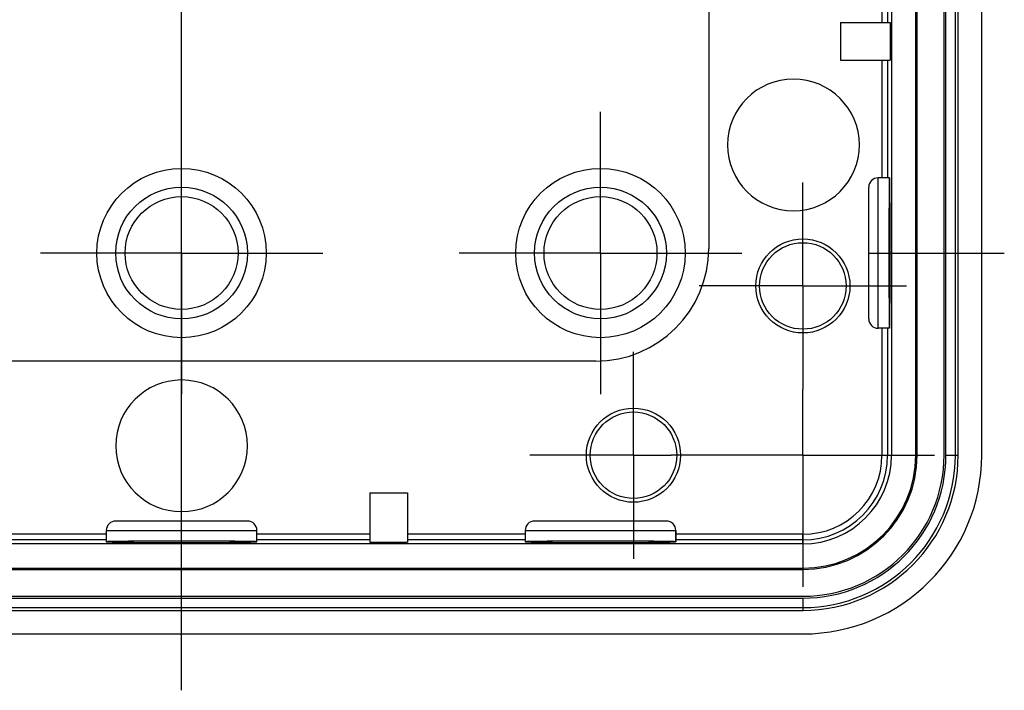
# Model space of a CAD drawing. Header units: millimetres. Extents: x -55 to 535, y -46 to 406.
# Tile 2 of 4: x -9 to 44, y -46 to -10. Entities that reach past the tile are written whole.
import ezdxf

# ---------------------------------------------------------------- set-up
doc = ezdxf.new("R2010")
doc.units = ezdxf.units.MM
for name, color, linetype in [('Shape1003', 7, 'CONTINUOUS'), ('Shape1004', 7, 'CONTINUOUS'), ('Shape1005', 7, 'CONTINUOUS'), ('Shape1006', 7, 'CONTINUOUS'), ('Shape1019', 7, 'CONTINUOUS'), ('Shape1020', 7, 'CONTINUOUS'), ('Shape1021', 7, 'CONTINUOUS'), ('Shape1022', 7, 'CONTINUOUS'), ('Shape1026', 7, 'CONTINUOUS'), ('Shape1027', 7, 'CONTINUOUS'), ('Shape1028', 7, 'CONTINUOUS'), ('Shape1029', 7, 'CONTINUOUS'), ('Shape1031', 7, 'CONTINUOUS'), ('Shape1046', 7, 'CONTINUOUS'), ('Shape1047', 7, 'CONTINUOUS'), ('Shape1050', 7, 'CONTINUOUS'), ('Shape1051', 7, 'CONTINUOUS'), ('Shape1052', 7, 'CONTINUOUS'), ('Shape1053', 7, 'CONTINUOUS'), ('Shape1056', 7, 'CONTINUOUS'), ('Shape1057', 7, 'CONTINUOUS'), ('Shape1058', 7, 'CONTINUOUS'), ('Shape1065', 7, 'CONTINUOUS'), ('Shape1087', 7, 'CONTINUOUS'), ('Shape1089', 7, 'CONTINUOUS'), ('Shape1101', 7, 'CONTINUOUS'), ('Shape1123', 7, 'CONTINUOUS'), ('Shape1124', 7, 'CONTINUOUS'), ('Shape1125', 7, 'CONTINUOUS'), ('Shape1146', 7, 'CONTINUOUS'), ('Shape1181', 7, 'CONTINUOUS'), ('Shape1183', 7, 'CONTINUOUS'), ('Shape1191', 7, 'CONTINUOUS'), ('Shape1195', 7, 'CONTINUOUS'), ('Shape1196', 7, 'CONTINUOUS'), ('Shape1219', 7, 'CONTINUOUS'), ('Shape1220', 7, 'CONTINUOUS'), ('Shape1227', 7, 'CONTINUOUS'), ('Shape1228', 7, 'CONTINUOUS'), ('Shape1259', 7, 'CONTINUOUS'), ('Shape1262', 7, 'CONTINUOUS'), ('Shape1263', 7, 'CONTINUOUS'), ('Shape1264', 7, 'CONTINUOUS'), ('Shape1265', 7, 'CONTINUOUS'), ('Shape1266', 7, 'CONTINUOUS'), ('Shape1267', 7, 'CONTINUOUS'), ('Shape1268', 7, 'CONTINUOUS'), ('Shape1271', 7, 'CONTINUOUS'), ('Shape1285', 7, 'CONTINUOUS'), ('Shape1286', 7, 'CONTINUOUS'), ('Shape1292', 7, 'CONTINUOUS'), ('Shape1293', 7, 'CONTINUOUS'), ('Shape1294', 7, 'CONTINUOUS'), ('Shape1298', 7, 'CONTINUOUS'), ('Shape1299', 7, 'CONTINUOUS'), ('Shape1300', 7, 'CONTINUOUS'), ('Shape1301', 7, 'CONTINUOUS'), ('Shape1303', 7, 'CONTINUOUS'), ('Shape1304', 7, 'CONTINUOUS'), ('Shape1305', 7, 'CONTINUOUS'), ('Shape1306', 7, 'CONTINUOUS'), ('Shape1307', 7, 'CONTINUOUS'), ('Shape1333', 7, 'CONTINUOUS'), ('Shape1334', 7, 'CONTINUOUS'), ('Shape1335', 7, 'CONTINUOUS'), ('Shape3438', 7, 'CONTINUOUS'), ('Shape3477', 7, 'CONTINUOUS'), ('Shape3478', 7, 'CONTINUOUS'), ('Shape3479', 7, 'CONTINUOUS'), ('Shape3480', 7, 'CONTINUOUS'), ('Shape3481', 7, 'CONTINUOUS'), ('Shape3482', 7, 'CONTINUOUS'), ('Shape3483', 7, 'CONTINUOUS'), ('Shape3484', 7, 'CONTINUOUS'), ('Shape3485', 7, 'CONTINUOUS'), ('Shape3486', 7, 'CONTINUOUS'), ('Shape3487', 7, 'CONTINUOUS'), ('Shape3488', 7, 'CONTINUOUS'), ('Shape3489', 7, 'CONTINUOUS'), ('Shape3492', 7, 'CONTINUOUS'), ('Shape3493', 7, 'CONTINUOUS'), ('Shape3494', 7, 'CONTINUOUS'), ('Shape3495', 7, 'CONTINUOUS'), ('Shape3496', 7, 'CONTINUOUS'), ('Shape3497', 7, 'CONTINUOUS'), ('Shape3498', 7, 'CONTINUOUS'), ('Shape3499', 7, 'CONTINUOUS'), ('Shape3500', 7, 'CONTINUOUS'), ('Shape3501', 7, 'CONTINUOUS'), ('Shape3502', 7, 'CONTINUOUS'), ('Shape3503', 7, 'CONTINUOUS'), ('Shape3504', 7, 'CONTINUOUS'), ('Shape3505', 7, 'CONTINUOUS'), ('Shape3506', 7, 'CONTINUOUS'), ('Shape3507', 7, 'CONTINUOUS'), ('Shape3512', 7, 'CONTINUOUS'), ('Shape6741', 7, 'CONTINUOUS'), ('Shape6744', 7, 'CONTINUOUS'), ('Shape6745', 7, 'CONTINUOUS'), ('Shape957', 7, 'CONTINUOUS'), ('Shape958', 7, 'CONTINUOUS'), ('Shape959', 7, 'CONTINUOUS'), ('Shape960', 7, 'CONTINUOUS'), ('Shape961', 7, 'CONTINUOUS'), ('Shape985', 7, 'CONTINUOUS'), ('Shape986', 7, 'CONTINUOUS'), ('Shape987', 7, 'CONTINUOUS'), ('Shape989', 7, 'CONTINUOUS'), ('Shape990', 7, 'CONTINUOUS'), ('Shape991', 7, 'CONTINUOUS'), ('Shape992', 7, 'CONTINUOUS'), ('Shape993', 7, 'CONTINUOUS'), ('Shape996', 7, 'CONTINUOUS'), ('Shape997', 7, 'CONTINUOUS'), ('Shape998', 7, 'CONTINUOUS'), ('Shape999', 7, 'CONTINUOUS')]:
    doc.layers.add(name, color=color, linetype=linetype)

msp = doc.modelspace()

# ---------------------------------------------------------------- linework, layer by layer
at = {"layer": 'Shape1003'}
msp.add_line((-4, -37), (4, -37), dxfattribs=at)
at = {"layer": 'Shape1004'}
msp.add_line((18.25, -37), (26.25, -37), dxfattribs=at)
at = {"layer": 'Shape1005'}
msp.add_line((25.75, -36.5), (18.75, -36.5), dxfattribs=at)
at = {"layer": 'Shape1006'}
msp.add_line((3.5, -36.5), (-3.5, -36.5), dxfattribs=at)
at = {"layer": 'Shape1019'}
msp.add_line((10, -35), (12, -35), dxfattribs=at)
at = {"layer": 'Shape1020'}
msp.add_line((39.0698, -33), (39, -33), dxfattribs=at)
at = {"layer": 'Shape1021'}
msp.add_line((33, -33), (26, -33), dxfattribs=at)
at = {"layer": 'Shape1022'}
msp.add_line((24, -33), (18.5, -33), dxfattribs=at)
at = {"layer": 'Shape1026'}
msp.add_line((24, -33), (26, -33), dxfattribs=at)
at = {"layer": 'Shape1027'}
msp.add_line((33, -33), (40, -33), dxfattribs=at)
at = {"layer": 'Shape1028'}
msp.add_line((37.2026, -33), (37.7094, -33), dxfattribs=at)
at = {"layer": 'Shape1029'}
msp.add_line((40.6, -33), (41.25, -33), dxfattribs=at)
at = {"layer": 'Shape1031'}
msp.add_line((22, -28), (-22, -28), dxfattribs=at)
at = {"layer": 'Shape1046'}
msp.add_line((37.6025, -26.25), (37, -26.25), dxfattribs=at)
at = {"layer": 'Shape1047'}
msp.add_line((37.6025, -26.25), (37, -26.25), dxfattribs=at)
at = {"layer": 'Shape1050'}
msp.add_line((33, -24), (27.5, -24), dxfattribs=at)
at = {"layer": 'Shape1051'}
msp.add_line((33, -24), (38.5, -24), dxfattribs=at)
at = {"layer": 'Shape1052'}
msp.add_line((22.25, -22.25), (14.75, -22.25), dxfattribs=at)
at = {"layer": 'Shape1053'}
msp.add_line((0.000001, -22.25), (-7.5, -22.25), dxfattribs=at)
at = {"layer": 'Shape1056'}
msp.add_line((0.000001, -22.25), (7.5, -22.25), dxfattribs=at)
at = {"layer": 'Shape1057'}
msp.add_line((22.25, -22.25), (29.75, -22.25), dxfattribs=at)
at = {"layer": 'Shape1058'}
msp.add_line((36.5, -22.25), (43.7, -22.25), dxfattribs=at)
at = {"layer": 'Shape1065'}
msp.add_line((37.6025, -18.25), (37, -18.25), dxfattribs=at)
at = {"layer": 'Shape1087'}
msp.add_line((35, -12), (37.6302, -12), dxfattribs=at)
at = {"layer": 'Shape1089'}
msp.add_line((35, -10), (37.6302, -10), dxfattribs=at)
at = {"layer": 'Shape1101'}
msp.add_line((-4, -37), (-4, -37.6025), dxfattribs=at)
at = {"layer": 'Shape1123'}
msp.add_line((0.000001, -22.25), (0.000001, -29.75), dxfattribs=at)
at = {"layer": 'Shape1124'}
msp.add_line((0.000001, -22.25), (0.000001, -14.75), dxfattribs=at)
at = {"layer": 'Shape1125'}
msp.add_line((0.000001, -45.5), (0.000001, 45.5), dxfattribs=at)
at = {"layer": 'Shape1146'}
msp.add_line((4, -37.6025), (4, -37), dxfattribs=at)
at = {"layer": 'Shape1181'}
msp.add_line((10, -35), (10, -37.6302), dxfattribs=at)
at = {"layer": 'Shape1183'}
msp.add_line((12, -35), (12, -37.6302), dxfattribs=at)
at = {"layer": 'Shape1191'}
msp.add_line((18.25, -37), (18.25, -37.6025), dxfattribs=at)
at = {"layer": 'Shape1195'}
msp.add_line((22.25, -22.25), (22.25, -29.75), dxfattribs=at)
at = {"layer": 'Shape1196'}
msp.add_line((22.25, -22.25), (22.25, -14.75), dxfattribs=at)
at = {"layer": 'Shape1219'}
msp.add_line((24, -33), (24, -38.5), dxfattribs=at)
at = {"layer": 'Shape1220'}
msp.add_line((24, -33), (24, -27.5), dxfattribs=at)
at = {"layer": 'Shape1227'}
msp.add_line((26.25, -37), (26.25, -37.6025), dxfattribs=at)
at = {"layer": 'Shape1228'}
msp.add_line((26.25, -37.6025), (26.25, -37), dxfattribs=at)
at = {"layer": 'Shape1259'}
msp.add_line((28, 22), (28, -22), dxfattribs=at)
at = {"layer": 'Shape1262'}
msp.add_line((33, -24), (33, -29.5), dxfattribs=at)
at = {"layer": 'Shape1263'}
msp.add_line((33, -33), (33, -40), dxfattribs=at)
at = {"layer": 'Shape1264'}
msp.add_line((33, -40.6), (33, -41.25), dxfattribs=at)
at = {"layer": 'Shape1265'}
msp.add_line((33, -39.0698), (33, -39), dxfattribs=at)
at = {"layer": 'Shape1266'}
msp.add_line((33, -37.7094), (33, -37.2026), dxfattribs=at)
at = {"layer": 'Shape1267'}
msp.add_line((33, -33), (33, -29.5), dxfattribs=at)
at = {"layer": 'Shape1268'}
msp.add_line((33, -24), (33, -18.5), dxfattribs=at)
at = {"layer": 'Shape1271'}
msp.add_line((35, -10), (35, -12), dxfattribs=at)
at = {"layer": 'Shape1285'}
msp.add_line((36.5, -25.75), (36.5, -18.75), dxfattribs=at)
at = {"layer": 'Shape1286'}
msp.add_line((37, -26.25), (37, -18.25), dxfattribs=at)
at = {"layer": 'Shape1292'}
msp.add_line((37.2026, -4), (37.2026, -10), dxfattribs=at)
at = {"layer": 'Shape1293'}
msp.add_line((37.2026, -12), (37.2026, -18.25), dxfattribs=at)
at = {"layer": 'Shape1294'}
msp.add_line((37.2026, -26.25), (37.2026, -33), dxfattribs=at)
at = {"layer": 'Shape1298'}
msp.add_line((37.5026, -4), (37.5026, -10), dxfattribs=at)
at = {"layer": 'Shape1299'}
msp.add_line((37.5026, -12), (37.5026, -18.25), dxfattribs=at)
at = {"layer": 'Shape1300'}
msp.add_line((37.5026, -26.25), (37.5026, -33), dxfattribs=at)
at = {"layer": 'Shape1301'}
msp.add_line((37.6302, -10), (37.6302, -12), dxfattribs=at)
at = {"layer": 'Shape1303'}
msp.add_line((37.7094, 33), (37.7094, -33), dxfattribs=at)
at = {"layer": 'Shape1304'}
msp.add_line((39, -33), (39, 33), dxfattribs=at)
at = {"layer": 'Shape1305'}
msp.add_line((39.0698, -33), (39.0698, 33), dxfattribs=at)
at = {"layer": 'Shape1306'}
msp.add_line((40.5, -33), (40.5, 33), dxfattribs=at)
at = {"layer": 'Shape1307'}
msp.add_line((40.6, -33), (40.6, 33), dxfattribs=at)
at = {"layer": 'Shape1333'}
msp.add_line((41.1, -33), (41.1, 33), dxfattribs=at)
at = {"layer": 'Shape1334'}
msp.add_line((41.25, -33), (41.25, 33), dxfattribs=at)
at = {"layer": 'Shape1335'}
msp.add_line((42.5, -33), (42.5, 33), dxfattribs=at)
at = {"layer": 'Shape3438'}
msp.add_arc((-3.5, -37), 0.5, 90, 180, dxfattribs=at)
at = {"layer": 'Shape3477'}
msp.add_arc((0.000001, -32.5), 3.5, 180, 0, dxfattribs=at)
at = {"layer": 'Shape3478'}
msp.add_arc((0.000001, -32.5), 3.5, 0, 180, dxfattribs=at)
at = {"layer": 'Shape3479'}
msp.add_circle((24, -33), 2.5, dxfattribs=at)
at = {"layer": 'Shape3480'}
msp.add_circle((24, -33), 2.3, dxfattribs=at)
at = {"layer": 'Shape3481'}
msp.add_arc((3.5, -37), 0.5, 0, 90, dxfattribs=at)
at = {"layer": 'Shape3482'}
msp.add_arc((18.75, -37), 0.5, 90, 180, dxfattribs=at)
at = {"layer": 'Shape3483'}
msp.add_arc((22, -22), 6, -90, 0, dxfattribs=at)
at = {"layer": 'Shape3484'}
msp.add_circle((0.000001, -22.25), 4.5, dxfattribs=at)
at = {"layer": 'Shape3485'}
msp.add_circle((22.25, -22.25), 4.5, dxfattribs=at)
at = {"layer": 'Shape3486'}
msp.add_circle((0.000001, -22.25), 3.5, dxfattribs=at)
at = {"layer": 'Shape3487'}
msp.add_circle((22.25, -22.25), 3.5, dxfattribs=at)
at = {"layer": 'Shape3488'}
msp.add_circle((0.000001, -22.25), 3, dxfattribs=at)
at = {"layer": 'Shape3489'}
msp.add_circle((22.25, -22.25), 3, dxfattribs=at)
at = {"layer": 'Shape3492'}
msp.add_arc((33, -33), 9.5, -90, 0, dxfattribs=at)
at = {"layer": 'Shape3493'}
msp.add_arc((33, -33), 8.25, -90, 0, dxfattribs=at)
at = {"layer": 'Shape3494'}
msp.add_arc((33, -33), 8.1, -90, 0, dxfattribs=at)
at = {"layer": 'Shape3495'}
msp.add_arc((33, -33), 7.6, -90, 0, dxfattribs=at)
at = {"layer": 'Shape3496'}
msp.add_arc((33, -33), 7.5, -90, 0, dxfattribs=at)
at = {"layer": 'Shape3497'}
msp.add_arc((33, -33), 6.06981, -90, 0, dxfattribs=at)
at = {"layer": 'Shape3498'}
msp.add_arc((33, -33), 6, -90, 0, dxfattribs=at)
at = {"layer": 'Shape3499'}
msp.add_arc((33, -33), 4.70944, -90, 0, dxfattribs=at)
at = {"layer": 'Shape3500'}
msp.add_arc((33, -33), 4.5026, -90, 0, dxfattribs=at)
at = {"layer": 'Shape3501'}
msp.add_arc((33, -33), 4.20261, -90, 0, dxfattribs=at)
at = {"layer": 'Shape3502'}
msp.add_circle((33, -24), 2.5, dxfattribs=at)
at = {"layer": 'Shape3503'}
msp.add_circle((33, -24), 2.3, dxfattribs=at)
at = {"layer": 'Shape3504'}
msp.add_arc((25.75, -37), 0.5, 0, 90, dxfattribs=at)
at = {"layer": 'Shape3505'}
msp.add_arc((37, -25.75), 0.5, 180, -90, dxfattribs=at)
at = {"layer": 'Shape3506'}
msp.add_arc((32.5, -16.5), 3.5, 180, 0, dxfattribs=at)
at = {"layer": 'Shape3507'}
msp.add_arc((32.5, -16.5), 3.5, 0, 180, dxfattribs=at)
at = {"layer": 'Shape3512'}
msp.add_arc((37, -18.75), 0.5, 90, 180, dxfattribs=at)
at = {"layer": 'Shape6741'}
msp.add_ellipse((0.000001, -37.6025), major_axis=(4, 0), ratio=0.00872687, start_param=0, end_param=6.28318, dxfattribs=at)
at = {"layer": 'Shape6744'}
msp.add_ellipse((37.6025, -22.25), major_axis=(0, 4), ratio=0.00872687, start_param=0, end_param=6.28318, dxfattribs=at)
at = {"layer": 'Shape6745'}
msp.add_ellipse((22.25, -37.6025), major_axis=(4, 0), ratio=0.00872687, start_param=0, end_param=6.28318, dxfattribs=at)
at = {"layer": 'Shape957'}
msp.add_line((-33, -42.5), (33, -42.5), dxfattribs=at)
at = {"layer": 'Shape958'}
msp.add_line((-33, -41.25), (33, -41.25), dxfattribs=at)
at = {"layer": 'Shape959'}
msp.add_line((-33, -41.1), (33, -41.1), dxfattribs=at)
at = {"layer": 'Shape960'}
msp.add_line((-33, -40.6), (33, -40.6), dxfattribs=at)
at = {"layer": 'Shape961'}
msp.add_line((-33, -40.5), (33, -40.5), dxfattribs=at)
at = {"layer": 'Shape985'}
msp.add_line((-33, -39.0698), (33, -39.0698), dxfattribs=at)
at = {"layer": 'Shape986'}
msp.add_line((-33, -39), (33, -39), dxfattribs=at)
at = {"layer": 'Shape987'}
msp.add_line((33, -37.7094), (-33, -37.7094), dxfattribs=at)
at = {"layer": 'Shape989'}
msp.add_line((10, -37.6302), (12, -37.6302), dxfattribs=at)
at = {"layer": 'Shape990'}
msp.add_line((33, -37.5026), (26.25, -37.5026), dxfattribs=at)
at = {"layer": 'Shape991'}
msp.add_line((18.25, -37.5026), (12, -37.5026), dxfattribs=at)
at = {"layer": 'Shape992'}
msp.add_line((10, -37.5026), (4, -37.5026), dxfattribs=at)
at = {"layer": 'Shape993'}
msp.add_line((-4, -37.5026), (-10, -37.5026), dxfattribs=at)
at = {"layer": 'Shape996'}
msp.add_line((33, -37.2026), (26.25, -37.2026), dxfattribs=at)
at = {"layer": 'Shape997'}
msp.add_line((18.25, -37.2026), (12, -37.2026), dxfattribs=at)
at = {"layer": 'Shape998'}
msp.add_line((10, -37.2026), (4, -37.2026), dxfattribs=at)
at = {"layer": 'Shape999'}
msp.add_line((-4, -37.2026), (-10, -37.2026), dxfattribs=at)

doc.saveas('drawing.dxf')
